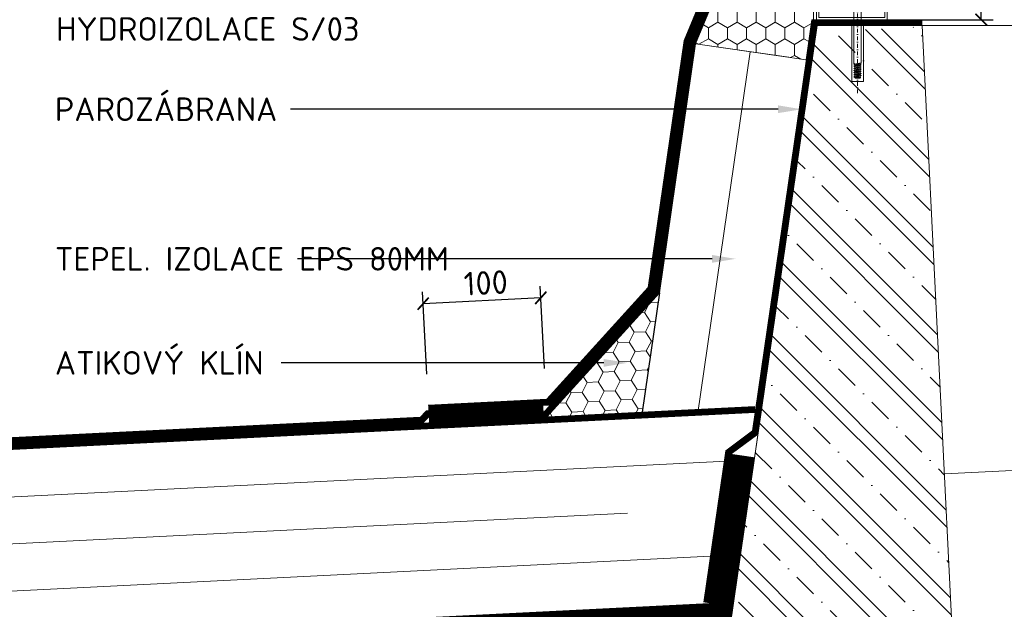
# Model space of a CAD drawing. Header units: millimetres. Extents: x -385852 to 238709, y -99680 to 201840.
# Tile 164 of 175: x 37914 to 38750, y -50720 to -50220. Entities that reach past the tile are written whole.
import ezdxf
from ezdxf import colors
from ezdxf.entities.mleader import LeaderData, LeaderLine
from ezdxf.math import Vec2, Vec3

# ---------------------------------------------------------------- set-up
doc = ezdxf.new("R2010")
doc.units = ezdxf.units.MM
for name, pattern in [('CARKOVANA', [5, 3, -2]), ('DASHDOT', [25.4, 12.7, -6.35, 0, -6.35]), ('HIDDEN', [9.525, 6.35, -3.175])]:
    doc.linetypes.add(name, pattern=pattern)
doc.layers.get('0').update_dxf_attribs({"color": 4})
doc.layers.get('Defpoints').update_dxf_attribs({"color": 8})
doc.layers.add('_____detaily', color=1, linetype='Continuous')
doc.layers.add('_____detaily @ 10', color=1, linetype='Continuous')
for name, color, linetype, lineweight in [('A99_N_kce-pohl', 7, 'Continuous', 20), ('A99_N_sraf', 252, 'Continuous', 9), ('A99_S_kce-rez-sil', 7, 'Continuous', 5), ('A99_S_kce-rez-ten', 4, 'Continuous', 20), ('A99_S_sraf', 252, 'Continuous', 9)]:
    doc.layers.add(name, color=color, linetype=linetype, lineweight=lineweight)
doc.styles.add('A99_popis', font='isocpeur.ttf')
doc.styles.get("Standard").update_dxf_attribs({"font": 'isocpeur.ttf', "height": 20})
doc.linetypes.add('IZOLACE', pattern='A,0.00254,-2.54,[134,ltypeshp.shx,S=2.54,R=0,X=-2.54,Y=0],-5.08,[134,ltypeshp.shx,S=2.54,R=180,X=2.54,Y=0],-2.54', length=10.16254)
doc.dimstyles.new('detaily_10', dxfattribs={"dimtxt": 20, "dimasz": 10, "dimexe": 10, "dimexo": 10, "dimgap": 5, "dimtad": 1, "dimdec": 0, "dimtxsty": 'Standard', "dimblk": 'ARCHTICK', "dimcen": 3, "dimazin": 0, "dimtfac": 1, "dimtdec": 0, "dimtmove": 0, "dimatfit": 0, "dimfxl": 0, "dimarcsym": 0})

# ---------------------------------------------------------------- blocks, each defined once
blk = doc.blocks.new('_ArchTick')
at = {"color": 0, "linetype": 'ByBlock', "const_width": 0.15}
blk.add_lwpolyline([(-0.5, -0.5), (0.5, 0.5)], dxfattribs=at)
blk = doc.blocks.new('*D205')
at = {"layer": '_____detaily', "color": 0, "linetype": 'Continuous', "lineweight": -2, "transparency": 16777216}
for p, q in [((38359.03, -50515.98), (38355.54, -50446.07)), ((38259.16, -50520.97), (38255.67, -50451.06)), ((38356.04, -50456.06), (38256.17, -50461.05))]:
    blk.add_line(p, q, dxfattribs=at)
at = {"layer": 'Defpoints', "color": 0, "linetype": 'Continuous', "lineweight": 5, "transparency": 16777216}
for p in [(38256.17, -50461.05), (38261.22, -50562.2), (38361.09, -50557.22)]:
    blk.add_point(p, dxfattribs=at)
at = {"layer": '_____detaily', "color": 0, "linetype": 'Continuous', "lineweight": -2, "transparency": 16777216, "xscale": 10, "yscale": 10, "zscale": 10}
for p, rotation in [((38256.17, -50461.05), 182.8600000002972), ((38356.04, -50456.06), 2.860000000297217)]:
    blk.add_blockref('_ArchTick', p, dxfattribs=dict(at, rotation=rotation))
at = {"layer": '_____detaily', "color": 0, "linetype": 'Continuous', "lineweight": 5, "transparency": 16777216, "insert": (38309.27, -50443.37), "char_height": 20, "attachment_point": 5, "rotation": 2.86}
blk.add_mtext('100', dxfattribs=at)
blk = doc.blocks.new('*D206')
at = {"layer": '_____detaily', "color": 0, "linetype": 'Continuous', "lineweight": -2, "transparency": 16777216}
for p, q in [((38675, -50080), (38740, -50080)), ((38730, -50220), (38730, -50080)), ((38675, -50220), (38740, -50220))]:
    blk.add_line(p, q, dxfattribs=at)
at = {"layer": 'Defpoints', "color": 0, "linetype": 'Continuous', "lineweight": 5, "transparency": 16777216}
for p in [(38665, -50080), (38730, -50080), (38665, -50220)]:
    blk.add_point(p, dxfattribs=at)
at = {"layer": '_____detaily', "color": 0, "linetype": 'Continuous', "lineweight": -2, "transparency": 16777216, "xscale": 10, "yscale": 10, "zscale": 10}
for p, rotation in [((38730, -50080), 90), ((38730, -50220), 270)]:
    blk.add_blockref('_ArchTick', p, dxfattribs=dict(at, rotation=rotation))
at = {"layer": '_____detaily', "color": 0, "linetype": 'Continuous', "lineweight": 5, "transparency": 16777216, "insert": (38715, -50144), "char_height": 20, "attachment_point": 5, "rotation": 90}
blk.add_mtext('140', dxfattribs=at)

msp = doc.modelspace()

# ---------------------------------------------------------------- hatches: boundary and pattern name
at = {"layer": 'A99_N_sraf', "lineweight": 0, "transparency": 33554562}
h = msp.add_hatch(dxfattribs=at)
h.set_pattern_fill('HONEY', color=1, scale=75, angle=-90)
h.set_pattern_definition([(270, (5113, 154495), (8.11898812, -14.0625), [9.375, -18.75]), (30, (5113, 154495), (8.11898818, 14.06249997), [9.375, -18.75]), (330, (5113, 154495), (16.2379763, -3e-08), [-18.75, 9.375])])
h.paths.add_polyline_path([(38590, -50080), (38553.95895, -50079.98296), (38487.34965, -50240.45585), (38581.33774, -50254.11229), (38586.25914, -50220.18264), (38590, -50220)])
h = msp.add_hatch(dxfattribs=at)
h.set_pattern_fill('HONEY', color=1, scale=75, angle=-90)
h.set_pattern_definition([(182.86, (38265.847, -50566.98), (-13.63988, -8.81053), [9.375, -18.75]), (302.86, (38265.847, -50566.98), (14.4501, -7.40722), [9.375, -18.75]), (242.86, (38265.847, -50566.98), (0.8102, -16.21775), [-18.75, 9.375])])
h.paths.add_polyline_path([(38361.09483, -50557.21501), (38441.97633, -50553.17434), (38456.69051, -50451.76242)])
at = {"layer": 'A99_S_sraf', "lineweight": 0, "transparency": 33554687}
h = msp.add_hatch(dxfattribs=at)
h.set_pattern_fill('ZELEZOBETON', color=256, scale=10, angle=-90)
h.set_pattern_definition([(315, (5113, 154495), (35.355339, 35.355339), []), (315, (5113, 154480.86), (35.355339, 35.355339), []), (315, (5113, 154452.574), (49.497475, 21.213203), [20, -10, 0, -10])])
h.paths.add_polyline_path([(36852.85167, -50877.86924), (36852.85167, -50897.89419), (37460.21454, -50867.5516), (37481.67809, -51096.76617), (37561.57713, -51092.57114), (37560.08998, -50862.56203), (38658.71986, -50807.67677), (38680.16007, -51036.642), (38720.12103, -51034.64395), (38679.71808, -50225.90442), (38589.83018, -50230.39503), (38507.90878, -50795.18604)])

# ---------------------------------------------------------------- linework, layer by layer
at = {"layer": '_____detaily', "lineweight": 0}
for p, q in [((38621.84905, -50257.28384), (38621.84905, -50210.0001)), ((38628.14905, -50257.28384), (38628.14905, -50210.0001)), ((38621.84905, -50257.69956), (38628.14905, -50256.5887)), ((38621.84905, -50257.69956), (38622.74905, -50257.17995)), ((38621.84905, -50257.69956), (38622.74905, -50258.21918)), ((38621.84905, -50259.49956), (38628.14905, -50258.3887)), ((38621.84905, -50259.49956), (38622.74905, -50258.97995)), ((38621.84905, -50259.49956), (38622.74905, -50260.01918)), ((38621.84905, -50261.29956), (38628.14905, -50260.1887)), ((38621.84905, -50261.29956), (38622.74905, -50260.77995)), ((38621.84905, -50261.29956), (38622.74905, -50261.81918)), ((38621.84905, -50263.09956), (38628.14905, -50261.9887)), ((38621.84905, -50263.09956), (38622.74905, -50262.57995)), ((38621.84905, -50263.09956), (38622.74905, -50263.61918)), ((38621.84905, -50264.89956), (38628.14905, -50263.7887)), ((38621.84905, -50264.89956), (38622.74905, -50264.37995)), ((38622.74905, -50258.21918), (38627.24905, -50257.10832)), ((38622.74905, -50258.97995), (38627.24905, -50257.86909)), ((38622.74905, -50258.97995), (38622.74905, -50258.19141)), ((38622.74905, -50260.01918), (38627.24905, -50258.90832)), ((38622.74905, -50260.77995), (38627.24905, -50259.66909)), ((38622.74905, -50260.77995), (38622.74905, -50259.99141)), ((38622.74905, -50261.81918), (38627.24905, -50260.70832)), ((38622.74905, -50262.57995), (38627.24905, -50261.46909)), ((38622.74905, -50262.57995), (38622.74905, -50261.79141)), ((38622.74905, -50263.61918), (38627.24905, -50262.50832)), ((38622.74905, -50264.37995), (38627.24905, -50263.26909)), ((38622.74905, -50264.37995), (38622.74905, -50263.59141)), ((38622.74905, -50265.41918), (38627.24905, -50264.30832)), ((38627.24905, -50257.86909), (38627.24905, -50257.10832)), ((38627.24905, -50257.86909), (38628.14905, -50258.3887)), ((38627.24905, -50258.90832), (38628.14905, -50258.3887)), ((38627.24905, -50259.66909), (38627.24905, -50258.90832)), ((38627.24905, -50259.66909), (38628.14905, -50260.1887)), ((38627.24905, -50260.70832), (38628.14905, -50260.1887)), ((38627.24905, -50261.46909), (38627.24905, -50260.70832)), ((38627.24905, -50261.46909), (38628.14905, -50261.9887)), ((38627.24905, -50262.50832), (38628.14905, -50261.9887)), ((38627.24905, -50263.26909), (38627.24905, -50262.50832)), ((38627.24905, -50263.26909), (38628.14905, -50263.7887)), ((38627.24905, -50264.30832), (38628.14905, -50263.7887)), ((38627.24905, -50265.06909), (38627.24905, -50264.30832)), ((38621.84905, -50264.89956), (38622.74905, -50265.41918)), ((38621.84905, -50266.69956), (38628.14905, -50265.5887)), ((38621.84905, -50266.69956), (38622.74905, -50266.17995)), ((38621.84905, -50266.69956), (38622.74905, -50267.21918)), ((38621.84905, -50268.49956), (38628.14905, -50267.3887)), ((38621.84905, -50268.49956), (38622.74905, -50267.97995)), ((38621.84905, -50268.49956), (38622.74905, -50269.01918)), ((38622.74905, -50266.17995), (38627.24905, -50265.06909)), ((38622.74905, -50266.17995), (38622.74905, -50265.39141)), ((38622.74905, -50267.21918), (38627.24905, -50266.10832)), ((38622.74905, -50267.97995), (38627.24905, -50266.86909)), ((38622.74905, -50267.97995), (38622.74905, -50267.19141)), ((38622.74905, -50269.01918), (38627.24905, -50267.90832)), ((38622.74905, -50269.01918), (38622.93586, -50269.71637)), ((38622.74905, -50269.01918), (38627.85542, -50269.01918)), ((38622.93586, -50269.71637), (38627.06224, -50269.71637)), ((38625.83086, -50269.01918), (38627.24905, -50268.66909)), ((38627.06224, -50269.71637), (38627.24905, -50269.01918)), ((38627.24905, -50265.06909), (38628.14905, -50265.5887)), ((38627.24905, -50266.10832), (38628.14905, -50265.5887)), ((38627.24905, -50266.86909), (38627.24905, -50266.10832)), ((38627.24905, -50266.86909), (38628.14905, -50267.3887)), ((38627.24905, -50267.90832), (38628.14905, -50267.3887)), ((38627.24905, -50268.66909), (38627.24905, -50267.90832)), ((38627.24905, -50268.66909), (38627.85542, -50269.01918))]:
    msp.add_line(p, q, dxfattribs=at)
at = {"layer": '_____detaily', "color": 1, "linetype": 'CARKOVANA', "ltscale": 10, "const_width": 5}
for points in [[(38260.59569, -50549.72015), (38362.37552, -50544.63544), (38449.59684, -50448.42071), (38480.06233, -50238.44872), (38557.24619, -50052.5), (38665, -50052.5)], [(38665, -50057.5), (38560.5844, -50057.5), (38484.92054, -50239.78681), (38454.32595, -50450.64852), (38359.9372, -50554.76973), (38261.09464, -50559.7077)], [(38680, -50222.5), (38588.44918, -50222.5), (38538.00157, -50570.3011), (38515.33273, -50587.2188), (38496.78659, -50714.91463)], [(38358.17432, -50549.85156), (38259.87985, -50554.76215), (38254.63618, -50560.03035), (36851.85214, -50630.11052)], [(36852.10162, -50635.10429), (38537.9991, -50550.88036)]]:
    msp.add_lwpolyline(points, dxfattribs=at)
at = {"layer": '_____detaily', "color": 1, "linetype": 'Continuous', "lineweight": 5}
for points in [[(38260.47095, -50547.22327), (38361.21789, -50542.19016), (38447.23228, -50447.3068), (38477.63323, -50237.77968), (38555.57708, -50050), (38665, -50050)], [(38260.72043, -50552.21704), (38363.53315, -50547.08073), (38451.96139, -50449.53461), (38482.49144, -50239.11777), (38558.91529, -50055), (38665, -50055)], [(38680, -50220), (38586.28563, -50220), (38535.67616, -50568.9171), (38513.00753, -50585.83463), (38494.31254, -50714.55531)], [(36852.85167, -50817.79442), (38516.68608, -50734.67272), (38590.61272, -50225)], [(38679.6729, -50225), (38590.61272, -50225), (38540.32699, -50571.6851), (38517.65792, -50588.60296), (38499.26063, -50715.27395)], [(36851.97688, -50632.6074), (38537.87436, -50548.38348)], [(36852.22636, -50637.60117), (38538.12384, -50553.37725)], [(36852.85167, -50717.6697), (38429.53788, -50638.90175)]]:
    msp.add_lwpolyline(points, dxfattribs=at)
at = {"layer": '_____detaily', "linetype": 'Continuous', "lineweight": 5}
msp.add_lwpolyline([(38678, -50060), (38562.25351, -50060), (38487.34965, -50240.45585), (38456.69051, -50451.76242), (38361.09483, -50557.21501), (38261.21938, -50562.20458)], dxfattribs=at)
msp.add_lwpolyline([(38487.34965, -50240.45585), (38553.95895, -50079.98296), (38590, -50080), (38590, -50220), (38586.25914, -50220.18264), (38581.33774, -50254.11229)], close=True, dxfattribs=at)
at = {"layer": '_____detaily', "color": 1, "linetype": 'Continuous', "lineweight": 18}
msp.add_lwpolyline([(38650, -50102), (38650, -50080), (38590, -50080), (38590, -50220), (38650, -50220), (38650, -50198), (38648, -50198), (38648, -50218), (38592, -50218), (38592, -50082), (38648, -50082), (38648, -50102)], close=True, dxfattribs=at)
at = {"layer": '_____detaily', "linetype": 'DASHDOT', "lineweight": 0, "ltscale": 0.25}
msp.add_lwpolyline([(38624.99899, -50282.5), (38625, -50197.5)], dxfattribs=at)
at = {"layer": '_____detaily', "lineweight": 0}
for points in [[(38619.99905, -50225.0001), (38619.99905, -50272.5001), (38624.99905, -50272.5001)], [(38629.99905, -50225.0001), (38629.99905, -50272.5001), (38624.99905, -50272.5001)]]:
    msp.add_lwpolyline(points, dxfattribs=at)
at = {"layer": '_____detaily', "color": 1, "linetype": 'Continuous'}
for points in [[(38456.69051, -50451.76242), (38441.97633, -50553.17434)], [(38358.04958, -50547.35468), (38258.7898, -50552.31349), (38253.54613, -50557.58169), (36851.7274, -50627.61363)], [(38358.29906, -50552.34845), (38260.96991, -50557.21081), (38255.72623, -50562.47901), (36851.97688, -50632.6074)]]:
    msp.add_lwpolyline(points, dxfattribs=at)
at = {"layer": 'A99_N_kce-pohl'}
msp.add_lwpolyline([(38487.34965, -50240.45585), (38566.52063, -50251.94302)], dxfattribs=at)
at = {"layer": 'A99_N_sraf', "color": 1, "linetype": 'IZOLACE', "lineweight": 0, "ltscale": 4}
for points in [[(38489.06902, -50555.82793), (38533.84866, -50247.20222)], [(36852.85167, -50677.80494), (38513.65268, -50594.64966)], [(36852.85167, -50757.71959), (38500.16613, -50675.42319)]]:
    msp.add_lwpolyline(points, dxfattribs=at)
at = {"layer": 'A99_S_kce-rez-sil', "lineweight": 13}
for points in [[(38679.6729, -50225), (38707.65967, -50785.2069)], [(41153.85167, -50225), (38679.6729, -50225)]]:
    msp.add_lwpolyline(points, dxfattribs=at)
at = {"layer": 'A99_S_kce-rez-ten', "lineweight": 0}
for points in [[(36852.85167, -50877.86924), (38507.90878, -50795.18604), (38590.61272, -50225)], [(36852.85167, -50797.76947), (38499.24413, -50715.51914), (38517.65792, -50588.60296)]]:
    msp.add_lwpolyline(points, dxfattribs=at)
at = {"layer": 'A99_S_kce-rez-ten', "linetype": 'HIDDEN', "lineweight": 0, "ltscale": 10}
msp.add_lwpolyline([(38698.67845, -50605.4311), (41153.85167, -50482.77577)], dxfattribs=at)
at = {"layer": 'A99_S_kce-rez-ten', "linetype": 'CARKOVANA', "lineweight": 0, "ltscale": 15, "const_width": 20}
msp.add_lwpolyline([(36852.85167, -50807.80463), (38507.96594, -50725.12746), (38527.58493, -50590.04473)], dxfattribs=at)

# ---------------------------------------------------------------- dimensions: what is measured, and where the dimension line sits
at = {"layer": '_____detaily', "color": 5, "linetype": 'Continuous', "lineweight": 5}
for base, p1, p2, angle, picture, middle in [((38730, -50080), (38665, -50220), (38665, -50080), 90, '*D206', (38730, -50144)), ((38256.16574, -50461.04654), (38361.09483, -50557.21501), (38261.21938, -50562.20458), 2.86, '*D205', (38310.01802, -50458.35619))]:
    dim = msp.add_linear_dim(base=base, p1=p1, p2=p2, angle=angle, dimstyle='detaily_10', dxfattribs=at)
    dim.commit()
    dim.dimension.update_dxf_attribs({"geometry": picture, "text_midpoint": middle, "dimtype": 160})

# ---------------------------------------------------------------- leaders
at = {"layer": '_____detaily @ 10', "lineweight": 5}
ml = msp.add_multileader_mtext('Standard', dxfattribs=at)
ml.set_content('\\A1;{\\C256;SDK DESKA TL. 15 MM\\PIZOLACE PIR TL. 80MM\\PTENKOSTĚNNÝ PROFIL C 140\\PIZOLACE PIR TL. 20-80MM\\PHYDROIZOLACE S/03}', color=1, style='A99_popis')
ml.set_leader_properties(color=256, linetype='ByLayer', lineweight=-1)
ml.build(insert=Vec2(0, 0))
ml.multileader.update_dxf_attribs({"dogleg_length": 5, "arrow_head_size": 20, "scale": 10})
ctx = ml.context
ctx.base_point, ctx.scale, ctx.char_height, ctx.arrow_head_size, ctx.landing_gap_size, ctx.plane_origin = Vec3(37894.5, -50094.50758), 10, 20, 20, 50, Vec3(36193, -51728)
notes = []
notes.append((ctx, [(1, (1, 1, 0), (38386.5, -50094.50758), (-1, 0), 50, [(0, [(38657.5, -50094.5)], 0, [])])]))
ctx.mtext.insert, ctx.mtext.width, ctx.mtext.defined_height, ctx.mtext.flow_direction = Vec3(37944.5, -50084.5), 524.5, 189.68182, 5
ml = msp.add_multileader_mtext('Standard', dxfattribs=at)
ml.set_content('\\A1;{\\C256;PAROZÁBRANA}', color=1, style='A99_popis')
ml.set_leader_properties(color=256, linetype='ByLayer', lineweight=-1)
ml.build(insert=Vec2(0, 0))
ml.multileader.update_dxf_attribs({"dogleg_length": 5, "arrow_head_size": 20, "scale": 10})
ctx = ml.context
ctx.base_point, ctx.scale, ctx.char_height, ctx.arrow_head_size, ctx.landing_gap_size, ctx.plane_origin = Vec3(37923.5, -50296.00758), 10, 20, 20, 20, Vec3(36430, -52018.05265)
notes.append((ctx, [(1, (1, 1, 0), (38193.5, -50296.00758), (-1, 0), 50, [(0, [(38577.5, -50296.00758)], 0, [])])]))
ctx.mtext.insert, ctx.mtext.width, ctx.mtext.flow_direction = Vec3(37943.5, -50286.00758), 194.1727474, 5
ml = msp.add_multileader_mtext('Standard', dxfattribs=at)
ml.set_content('\\A1;{\\C256;TEPEL. IZOLACE EPS 80MM}', color=1, style='A99_popis')
ml.set_leader_properties(color=256, linetype='ByLayer', lineweight=-1)
ml.build(insert=Vec2(0, 0))
ml.multileader.update_dxf_attribs({"dogleg_length": 5, "arrow_head_size": 20, "scale": 10})
ctx = ml.context
ctx.base_point, ctx.scale, ctx.char_height, ctx.arrow_head_size, ctx.landing_gap_size, ctx.plane_origin = Vec3(37923.5, -50423.00758), 10, 20, 20, 20, Vec3(36430, -52145.05265)
notes.append((ctx, [(1, (1, 1, 0), (38199.5, -50423.00758), (-1, 0), 50, [(0, [(38521.5, -50423.00758)], 0, [])])]))
ctx.mtext.insert, ctx.mtext.width, ctx.mtext.flow_direction = Vec3(37943.5, -50413), 194.1727474, 5
ml = msp.add_multileader_mtext('Standard', dxfattribs=at)
ml.set_content('\\A1;{\\C256;ATIKOVÝ KLÍN}', color=1, style='A99_popis')
ml.set_leader_properties(color=256, linetype='ByLayer', lineweight=-1)
ml.build(insert=Vec2(0, 0))
ml.multileader.update_dxf_attribs({"dogleg_length": 5, "arrow_head_size": 20, "scale": 10})
ctx = ml.context
ctx.base_point, ctx.scale, ctx.char_height, ctx.arrow_head_size, ctx.landing_gap_size, ctx.plane_origin = Vec3(37923.5, -50511.30961), 10, 20, 20, 20, Vec3(36430, -52233.35468)
notes.append((ctx, [(1, (1, 1, 0), (38185.5, -50511.30961), (-1, 0), 50, [(0, [(38429.5, -50511.30961)], 0, [])])]))
ctx.mtext.insert, ctx.mtext.width, ctx.mtext.flow_direction = Vec3(37943.5, -50501.30203), 194.1727474, 5
for ctx, leaders in notes:
    for number, flags, end, landing, length, lines in leaders:
        leader = LeaderData()
        leader.index, (leader.has_last_leader_line, leader.has_dogleg_vector, leader.attachment_direction) = number, flags
        leader.last_leader_point, leader.dogleg_vector, leader.dogleg_length = Vec3(end), Vec3(landing), length
        for number, points, colour, breaks in lines:
            line = LeaderLine()
            line.index, line.vertices, line.color, line.breaks = number, Vec3.list(points), colors.encode_raw_color(colour), breaks
            leader.lines.append(line)
        ctx.leaders.append(leader)

doc.saveas('drawing.dxf')
